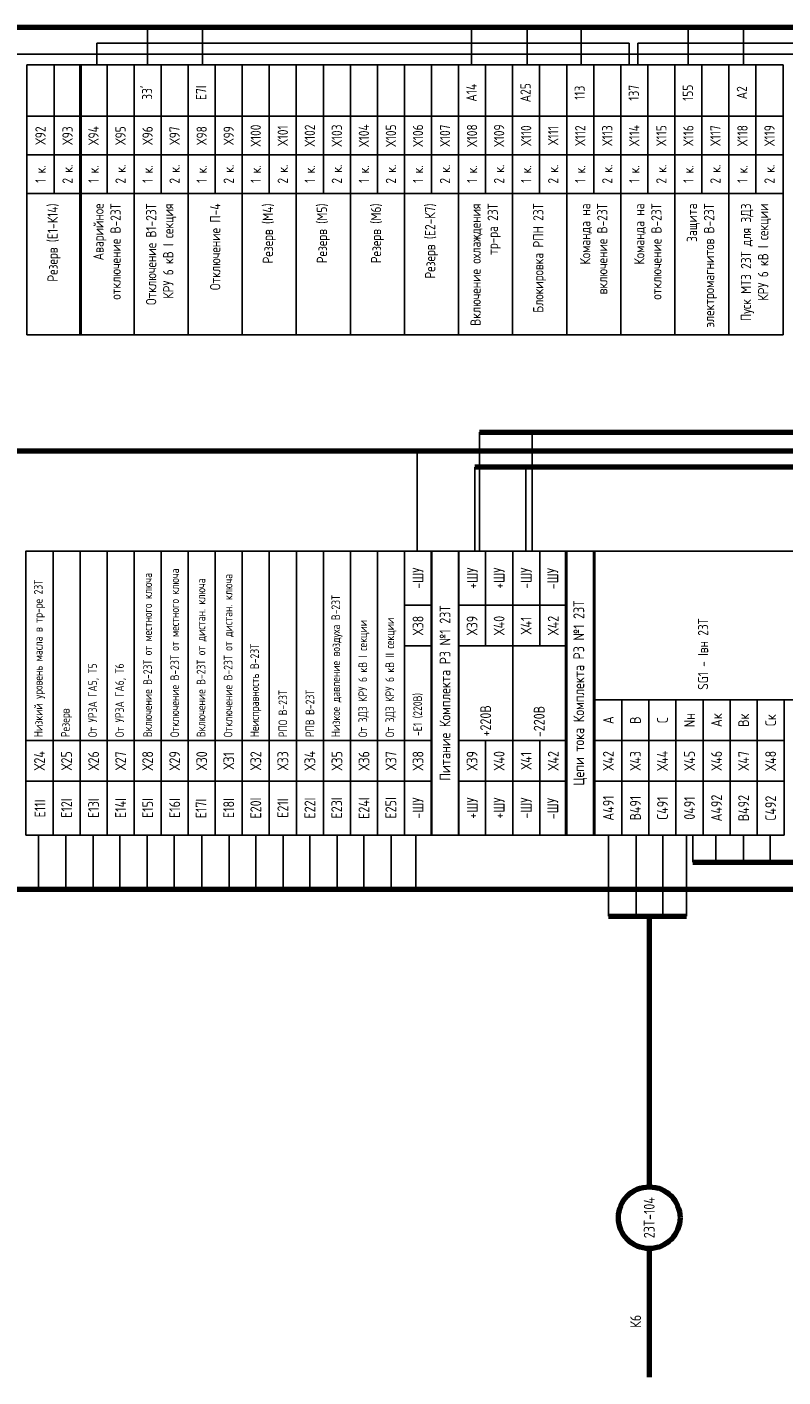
# Model space of a CAD drawing. Header units: millimetres. Extents: x 616 to 6196, y 2487 to 5711.
# Tile 40 of 46: x 5521 to 5661, y 3440 to 3690. Entities that reach past the tile are written whole.
import ezdxf

# ---------------------------------------------------------------- set-up
doc = ezdxf.new("R2010")
doc.units = ezdxf.units.MM
doc.styles.add('SIMPLEX', font='GOST.ttf', dxfattribs={"height": 5})

msp = doc.modelspace()

# ---------------------------------------------------------------- linework, layer by layer
at = {"color": 3, "lineweight": 80}
for p, q in [((5402.62, 3689.7), (6163.77, 3689.7)), ((5763.38, 3608.33), (5603.55, 3608.33)), ((5643.87, 3535.33), (6073.23, 3535.33))]:
    msp.add_line(p, q, dxfattribs=at)
at = {"color": 3}
for p, q in [((5543.03, 3682.7), (5543.03, 3689.7)), ((5553.17, 3682.7), (5553.17, 3689.7)), ((5602.91, 3682.7), (5602.91, 3689.7)), ((5613.18, 3682.7), (5613.18, 3689.7)), ((5623.19, 3682.7), (5623.19, 3689.7)), ((5643, 3682.7), (5643, 3689.7)), ((5653.19, 3682.7), (5653.19, 3689.7)), ((5603.55, 3608.33), (5603.55, 3592.83)), ((5612.99, 3592.83), (5612.99, 3608.33)), ((5643.87, 3540.33), (5643.87, 3535.33)), ((5648.1, 3540.33), (5648.1, 3535.33)), ((5653.22, 3540.33), (5653.22, 3535.33)), ((5658.12, 3540.33), (5658.12, 3535.33))]:
    msp.add_line(p, q, dxfattribs=at)
for p, q in [((5533.65, 3682.7), (5533.65, 3686.7)), ((5533.65, 3686.7), (5632.1, 3686.7)), ((5632.1, 3686.7), (5632.1, 3682.7)), ((5633.66, 3682.7), (5633.66, 3686.7)), ((5633.66, 3686.7), (5927.91, 3686.7)), ((5504.17, 3684.7), (5787.55, 3684.7)), ((5604.37, 3592.83), (5604.37, 3614.83)), ((5614.14, 3592.83), (5614.14, 3614.83)), ((5595.53, 3592.83), (5595.53, 3582.83)), ((5595.53, 3592.83), (5595.53, 3582.83)), ((5595.53, 3592.83), (5595.53, 3582.83)), ((5595.53, 3592.83), (5595.53, 3582.83)), ((5595.53, 3592.83), (5595.53, 3582.83)), ((5595.53, 3592.83), (5595.53, 3582.83)), ((5595.53, 3592.83), (5595.53, 3582.83)), ((5595.53, 3592.83), (5595.53, 3582.83)), ((5600.53, 3540.33), (5600.53, 3550.33)), ((5600.53, 3540.33), (5600.53, 3550.33)), ((5628.26, 3540.33), (5628.26, 3525.33)), ((5633.39, 3540.33), (5633.39, 3525.33)), ((5638.31, 3540.33), (5638.31, 3525.33)), ((5642.68, 3540.33), (5642.68, 3525.33))]:
    msp.add_line(p, q)
at = {"lineweight": 80}
for p, q in [((5604.37, 3614.83), (5744.02, 3614.83)), ((5628.26, 3525.33), (5642.68, 3525.33)), ((5635.78, 3525.33), (5635.78, 3475.32)), ((5635.78, 3463.92), (5635.78, 3440.17))]:
    msp.add_line(p, q, dxfattribs=at)
at = {"color": 5, "lineweight": 80}
msp.add_line((5774.39, 3611.33), (5407.81, 3611.33), dxfattribs=at)
at = {"color": 5}
msp.add_line((5592.85, 3592.83), (5592.85, 3611.33), dxfattribs=at)
at = {"color": 55, "true_color": 0x999b37}
for p, q in [((5522.82, 3540.33), (5522.82, 3530.33)), ((5527.91, 3540.33), (5527.91, 3530.33)), ((5532.96, 3540.33), (5532.96, 3530.33)), ((5537.89, 3540.33), (5537.89, 3530.33)), ((5542.93, 3540.33), (5542.93, 3530.33)), ((5547.96, 3540.33), (5547.96, 3530.33)), ((5553.06, 3540.33), (5553.06, 3530.33)), ((5558.11, 3540.33), (5558.11, 3530.33)), ((5563.04, 3540.33), (5563.04, 3530.33)), ((5568.08, 3540.33), (5568.08, 3530.33)), ((5573.02, 3540.33), (5573.02, 3530.33)), ((5578.06, 3540.33), (5578.06, 3530.33)), ((5582.99, 3540.33), (5582.99, 3530.33)), ((5588.04, 3540.33), (5588.04, 3530.33)), ((5592.6, 3540.33), (5592.6, 3530.33))]:
    msp.add_line(p, q, dxfattribs=at)
at = {"color": 55, "lineweight": 80, "true_color": 0x999b37}
msp.add_line((5413.1, 3530.33), (5984.16, 3530.33), dxfattribs=at)
for points in [[(5525.72, 3673.2), (5525.72, 3682.7), (5520.72, 3682.7), (5520.72, 3673.2)], [(5530.72, 3673.2), (5530.72, 3682.7), (5525.72, 3682.7), (5525.72, 3673.2)], [(5535.52, 3673.2), (5535.52, 3682.7), (5530.52, 3682.7), (5530.52, 3673.2)], [(5540.52, 3673.2), (5540.52, 3682.7), (5535.52, 3682.7), (5535.52, 3673.2)], [(5545.52, 3673.2), (5545.52, 3682.7), (5540.52, 3682.7), (5540.52, 3673.2)], [(5550.52, 3673.2), (5550.52, 3682.7), (5545.52, 3682.7), (5545.52, 3673.2)], [(5555.52, 3673.2), (5555.52, 3682.7), (5550.52, 3682.7), (5550.52, 3673.2)], [(5560.52, 3673.2), (5560.52, 3682.7), (5555.52, 3682.7), (5555.52, 3673.2)], [(5565.52, 3673.2), (5565.52, 3682.7), (5560.52, 3682.7), (5560.52, 3673.2)], [(5570.52, 3673.2), (5570.52, 3682.7), (5565.52, 3682.7), (5565.52, 3673.2)], [(5575.52, 3673.2), (5575.52, 3682.7), (5570.52, 3682.7), (5570.52, 3673.2)], [(5580.52, 3673.2), (5580.52, 3682.7), (5575.52, 3682.7), (5575.52, 3673.2)], [(5585.52, 3673.2), (5585.52, 3682.7), (5580.52, 3682.7), (5580.52, 3673.2)], [(5590.52, 3673.2), (5590.52, 3682.7), (5585.52, 3682.7), (5585.52, 3673.2)], [(5595.52, 3673.2), (5595.52, 3682.7), (5590.52, 3682.7), (5590.52, 3673.2)], [(5600.52, 3673.2), (5600.52, 3682.7), (5595.52, 3682.7), (5595.52, 3673.2)], [(5605.52, 3673.2), (5605.52, 3682.7), (5600.52, 3682.7), (5600.52, 3673.2)], [(5610.52, 3673.2), (5610.52, 3682.7), (5605.52, 3682.7), (5605.52, 3673.2)], [(5615.52, 3673.2), (5615.52, 3682.7), (5610.52, 3682.7), (5610.52, 3673.2)], [(5620.52, 3673.2), (5620.52, 3682.7), (5615.52, 3682.7), (5615.52, 3673.2)], [(5625.52, 3673.2), (5625.52, 3682.7), (5620.52, 3682.7), (5620.52, 3673.2)], [(5630.52, 3673.2), (5630.52, 3682.7), (5625.52, 3682.7), (5625.52, 3673.2)], [(5635.52, 3673.2), (5635.52, 3682.7), (5630.52, 3682.7), (5630.52, 3673.2)], [(5640.52, 3673.2), (5640.52, 3682.7), (5635.52, 3682.7), (5635.52, 3673.2)], [(5645.52, 3673.2), (5645.52, 3682.7), (5640.52, 3682.7), (5640.52, 3673.2)], [(5650.52, 3673.2), (5650.52, 3682.7), (5645.52, 3682.7), (5645.52, 3673.2)], [(5655.52, 3673.2), (5655.52, 3682.7), (5650.52, 3682.7), (5650.52, 3673.2)], [(5660.52, 3673.2), (5660.52, 3682.7), (5655.52, 3682.7), (5655.52, 3673.2)], [(5525.72, 3673.2), (5525.72, 3666.08), (5520.72, 3666.08), (5520.72, 3673.2)], [(5530.72, 3673.2), (5530.72, 3666.08), (5525.72, 3666.08), (5525.72, 3673.2)], [(5535.52, 3673.2), (5535.52, 3666.08), (5530.52, 3666.08), (5530.52, 3673.2)], [(5540.52, 3673.2), (5540.52, 3666.08), (5535.52, 3666.08), (5535.52, 3673.2)], [(5545.52, 3673.2), (5545.52, 3666.08), (5540.52, 3666.08), (5540.52, 3673.2)], [(5550.52, 3673.2), (5550.52, 3666.08), (5545.52, 3666.08), (5545.52, 3673.2)], [(5555.52, 3673.2), (5555.52, 3666.08), (5550.52, 3666.08), (5550.52, 3673.2)], [(5560.52, 3673.2), (5560.52, 3666.08), (5555.52, 3666.08), (5555.52, 3673.2)], [(5565.52, 3673.2), (5565.52, 3666.08), (5560.52, 3666.08), (5560.52, 3673.2)], [(5570.52, 3673.2), (5570.52, 3666.08), (5565.52, 3666.08), (5565.52, 3673.2)], [(5575.52, 3673.2), (5575.52, 3666.08), (5570.52, 3666.08), (5570.52, 3673.2)], [(5580.52, 3673.2), (5580.52, 3666.08), (5575.52, 3666.08), (5575.52, 3673.2)], [(5585.52, 3673.2), (5585.52, 3666.08), (5580.52, 3666.08), (5580.52, 3673.2)], [(5590.52, 3673.2), (5590.52, 3666.08), (5585.52, 3666.08), (5585.52, 3673.2)], [(5595.52, 3673.2), (5595.52, 3666.08), (5590.52, 3666.08), (5590.52, 3673.2)], [(5600.52, 3673.2), (5600.52, 3666.08), (5595.52, 3666.08), (5595.52, 3673.2)], [(5605.52, 3673.2), (5605.52, 3666.08), (5600.52, 3666.08), (5600.52, 3673.2)], [(5610.52, 3673.2), (5610.52, 3666.08), (5605.52, 3666.08), (5605.52, 3673.2)], [(5615.52, 3673.2), (5615.52, 3666.08), (5610.52, 3666.08), (5610.52, 3673.2)], [(5620.52, 3673.2), (5620.52, 3666.08), (5615.52, 3666.08), (5615.52, 3673.2)], [(5625.52, 3673.2), (5625.52, 3666.08), (5620.52, 3666.08), (5620.52, 3673.2)], [(5630.52, 3673.2), (5630.52, 3666.08), (5625.52, 3666.08), (5625.52, 3673.2)], [(5635.52, 3673.2), (5635.52, 3666.08), (5630.52, 3666.08), (5630.52, 3673.2)], [(5640.52, 3673.2), (5640.52, 3666.08), (5635.52, 3666.08), (5635.52, 3673.2)], [(5645.52, 3673.2), (5645.52, 3666.08), (5640.52, 3666.08), (5640.52, 3673.2)], [(5650.52, 3673.2), (5650.52, 3666.08), (5645.52, 3666.08), (5645.52, 3673.2)], [(5655.52, 3673.2), (5655.52, 3666.08), (5650.52, 3666.08), (5650.52, 3673.2)], [(5660.52, 3673.2), (5660.52, 3666.08), (5655.52, 3666.08), (5655.52, 3673.2)], [(5525.72, 3666.08), (5525.72, 3658.95), (5520.72, 3658.95), (5520.72, 3666.08)], [(5530.72, 3666.08), (5530.72, 3658.95), (5525.72, 3658.95), (5525.72, 3666.08)], [(5535.52, 3666.08), (5535.52, 3658.95), (5530.52, 3658.95), (5530.52, 3666.08)], [(5540.52, 3666.08), (5540.52, 3658.95), (5535.52, 3658.95), (5535.52, 3666.08)], [(5545.52, 3666.08), (5545.52, 3658.95), (5540.52, 3658.95), (5540.52, 3666.08)], [(5550.52, 3666.08), (5550.52, 3658.95), (5545.52, 3658.95), (5545.52, 3666.08)], [(5555.52, 3666.08), (5555.52, 3658.95), (5550.52, 3658.95), (5550.52, 3666.08)], [(5560.52, 3666.08), (5560.52, 3658.95), (5555.52, 3658.95), (5555.52, 3666.08)], [(5565.52, 3666.08), (5565.52, 3658.95), (5560.52, 3658.95), (5560.52, 3666.08)], [(5570.52, 3666.08), (5570.52, 3658.95), (5565.52, 3658.95), (5565.52, 3666.08)], [(5575.52, 3666.08), (5575.52, 3658.95), (5570.52, 3658.95), (5570.52, 3666.08)], [(5580.52, 3666.08), (5580.52, 3658.95), (5575.52, 3658.95), (5575.52, 3666.08)], [(5585.52, 3666.08), (5585.52, 3658.95), (5580.52, 3658.95), (5580.52, 3666.08)], [(5590.52, 3666.08), (5590.52, 3658.95), (5585.52, 3658.95), (5585.52, 3666.08)], [(5595.52, 3666.08), (5595.52, 3658.95), (5590.52, 3658.95), (5590.52, 3666.08)], [(5600.52, 3666.08), (5600.52, 3658.95), (5595.52, 3658.95), (5595.52, 3666.08)], [(5605.52, 3666.08), (5605.52, 3658.95), (5600.52, 3658.95), (5600.52, 3666.08)], [(5610.52, 3666.08), (5610.52, 3658.95), (5605.52, 3658.95), (5605.52, 3666.08)], [(5615.52, 3666.08), (5615.52, 3658.95), (5610.52, 3658.95), (5610.52, 3666.08)], [(5620.52, 3666.08), (5620.52, 3658.95), (5615.52, 3658.95), (5615.52, 3666.08)], [(5625.52, 3666.08), (5625.52, 3658.95), (5620.52, 3658.95), (5620.52, 3666.08)], [(5630.52, 3666.08), (5630.52, 3658.95), (5625.52, 3658.95), (5625.52, 3666.08)], [(5635.52, 3666.08), (5635.52, 3658.95), (5630.52, 3658.95), (5630.52, 3666.08)], [(5640.52, 3666.08), (5640.52, 3658.95), (5635.52, 3658.95), (5635.52, 3666.08)], [(5645.52, 3666.08), (5645.52, 3658.95), (5640.52, 3658.95), (5640.52, 3666.08)], [(5650.52, 3666.08), (5650.52, 3658.95), (5645.52, 3658.95), (5645.52, 3666.08)], [(5655.52, 3666.08), (5655.52, 3658.95), (5650.52, 3658.95), (5650.52, 3666.08)], [(5660.52, 3666.08), (5660.52, 3658.95), (5655.52, 3658.95), (5655.52, 3666.08)], [(5530.72, 3658.95), (5530.72, 3632.83), (5520.72, 3632.83), (5520.72, 3658.95)], [(5540.52, 3658.95), (5540.52, 3632.83), (5530.52, 3632.83), (5530.52, 3658.95)], [(5550.52, 3658.95), (5550.52, 3632.83), (5540.52, 3632.83), (5540.52, 3658.95)], [(5560.52, 3658.95), (5560.52, 3632.83), (5550.52, 3632.83), (5550.52, 3658.95)], [(5570.52, 3658.95), (5570.52, 3632.83), (5560.52, 3632.83), (5560.52, 3658.95)], [(5580.52, 3658.95), (5580.52, 3632.83), (5570.52, 3632.83), (5570.52, 3658.95)], [(5590.52, 3658.95), (5590.52, 3632.83), (5580.52, 3632.83), (5580.52, 3658.95)], [(5600.52, 3658.95), (5600.52, 3632.83), (5590.52, 3632.83), (5590.52, 3658.95)], [(5610.52, 3658.95), (5610.52, 3632.83), (5600.52, 3632.83), (5600.52, 3658.95)], [(5620.52, 3658.95), (5620.52, 3632.83), (5610.52, 3632.83), (5610.52, 3658.95)], [(5630.52, 3658.95), (5630.52, 3632.83), (5620.52, 3632.83), (5620.52, 3658.95)], [(5640.52, 3658.95), (5640.52, 3632.83), (5630.52, 3632.83), (5630.52, 3658.95)], [(5650.52, 3658.95), (5650.52, 3632.83), (5640.52, 3632.83), (5640.52, 3658.95)], [(5660.52, 3658.95), (5660.52, 3632.83), (5650.52, 3632.83), (5650.52, 3658.95)], [(5525.53, 3592.83), (5525.53, 3557.83), (5520.53, 3557.83), (5520.53, 3592.83)], [(5530.53, 3592.83), (5530.53, 3557.83), (5525.53, 3557.83), (5525.53, 3592.83)], [(5535.53, 3592.83), (5535.53, 3557.83), (5530.53, 3557.83), (5530.53, 3592.83)], [(5540.53, 3592.83), (5540.53, 3557.83), (5535.53, 3557.83), (5535.53, 3592.83)], [(5545.53, 3592.83), (5545.53, 3557.83), (5540.53, 3557.83), (5540.53, 3592.83)], [(5550.53, 3592.83), (5550.53, 3557.83), (5545.53, 3557.83), (5545.53, 3592.83)], [(5555.53, 3592.83), (5555.53, 3557.83), (5550.53, 3557.83), (5550.53, 3592.83)], [(5560.53, 3592.83), (5560.53, 3557.83), (5555.53, 3557.83), (5555.53, 3592.83)], [(5565.53, 3592.83), (5565.53, 3557.83), (5560.53, 3557.83), (5560.53, 3592.83)], [(5570.53, 3592.83), (5570.53, 3557.83), (5565.53, 3557.83), (5565.53, 3592.83)], [(5575.53, 3592.83), (5575.53, 3557.83), (5570.53, 3557.83), (5570.53, 3592.83)], [(5580.53, 3592.83), (5580.53, 3557.83), (5575.53, 3557.83), (5575.53, 3592.83)], [(5585.53, 3592.83), (5585.53, 3557.83), (5580.53, 3557.83), (5580.53, 3592.83)], [(5590.53, 3592.83), (5590.53, 3557.83), (5585.53, 3557.83), (5585.53, 3592.83)], [(5595.53, 3557.83), (5595.53, 3592.83), (5590.53, 3592.83), (5590.53, 3557.83)], [(5595.53, 3592.83), (5595.53, 3582.83), (5590.53, 3582.83), (5590.53, 3592.83)], [(5600.53, 3540.33), (5600.53, 3592.83), (5595.53, 3592.83), (5595.53, 3540.33)], [(5605.53, 3592.83), (5605.53, 3582.83), (5600.53, 3582.83), (5600.53, 3592.83)], [(5610.53, 3592.83), (5610.53, 3582.83), (5605.53, 3582.83), (5605.53, 3592.83)], [(5615.53, 3592.83), (5615.53, 3582.83), (5610.53, 3582.83), (5610.53, 3592.83)], [(5620.53, 3592.83), (5620.53, 3582.83), (5615.53, 3582.83), (5615.53, 3592.83)], [(5625.73, 3540.33), (5625.73, 3592.83), (5620.33, 3592.83), (5620.33, 3540.33)], [(5665.73, 3565.33), (5665.73, 3592.83), (5625.73, 3592.83), (5625.73, 3565.33)], [(5595.53, 3575.33), (5595.53, 3582.83), (5590.53, 3582.83), (5590.53, 3575.33)], [(5605.53, 3575.33), (5605.53, 3582.83), (5600.53, 3582.83), (5600.53, 3575.33)], [(5610.53, 3575.33), (5610.53, 3582.83), (5605.53, 3582.83), (5605.53, 3575.33)], [(5615.53, 3575.33), (5615.53, 3582.83), (5610.53, 3582.83), (5610.53, 3575.33)], [(5620.53, 3575.33), (5620.53, 3582.83), (5615.53, 3582.83), (5615.53, 3575.33)], [(5610.53, 3557.83), (5610.53, 3575.33), (5600.53, 3575.33), (5600.53, 3557.83)], [(5620.53, 3575.33), (5620.53, 3557.83), (5610.53, 3557.83), (5610.53, 3575.33)], [(5630.73, 3557.83), (5630.73, 3565.33), (5625.73, 3565.33), (5625.73, 3557.83)], [(5635.73, 3557.83), (5635.73, 3565.33), (5630.73, 3565.33), (5630.73, 3557.83)], [(5640.73, 3557.83), (5640.73, 3565.33), (5635.73, 3565.33), (5635.73, 3557.83)], [(5645.73, 3557.83), (5645.73, 3565.33), (5640.73, 3565.33), (5640.73, 3557.83)], [(5650.73, 3557.83), (5650.73, 3565.33), (5645.73, 3565.33), (5645.73, 3557.83)], [(5655.73, 3557.83), (5655.73, 3565.33), (5650.73, 3565.33), (5650.73, 3557.83)], [(5660.73, 3557.83), (5660.73, 3565.33), (5655.73, 3565.33), (5655.73, 3557.83)], [(5525.53, 3550.33), (5525.53, 3557.83), (5520.53, 3557.83), (5520.53, 3550.33)], [(5530.53, 3550.33), (5530.53, 3557.83), (5525.53, 3557.83), (5525.53, 3550.33)], [(5535.53, 3550.33), (5535.53, 3557.83), (5530.53, 3557.83), (5530.53, 3550.33)], [(5540.53, 3550.33), (5540.53, 3557.83), (5535.53, 3557.83), (5535.53, 3550.33)], [(5545.53, 3550.33), (5545.53, 3557.83), (5540.53, 3557.83), (5540.53, 3550.33)], [(5550.53, 3550.33), (5550.53, 3557.83), (5545.53, 3557.83), (5545.53, 3550.33)], [(5555.53, 3550.33), (5555.53, 3557.83), (5550.53, 3557.83), (5550.53, 3550.33)], [(5560.53, 3550.33), (5560.53, 3557.83), (5555.53, 3557.83), (5555.53, 3550.33)], [(5565.53, 3550.33), (5565.53, 3557.83), (5560.53, 3557.83), (5560.53, 3550.33)], [(5570.53, 3550.33), (5570.53, 3557.83), (5565.53, 3557.83), (5565.53, 3550.33)], [(5575.53, 3550.33), (5575.53, 3557.83), (5570.53, 3557.83), (5570.53, 3550.33)], [(5580.53, 3550.33), (5580.53, 3557.83), (5575.53, 3557.83), (5575.53, 3550.33)], [(5585.53, 3550.33), (5585.53, 3557.83), (5580.53, 3557.83), (5580.53, 3550.33)], [(5590.53, 3550.33), (5590.53, 3557.83), (5585.53, 3557.83), (5585.53, 3550.33)], [(5595.53, 3550.33), (5595.53, 3557.83), (5590.53, 3557.83), (5590.53, 3550.33)], [(5605.53, 3550.33), (5605.53, 3557.83), (5600.53, 3557.83), (5600.53, 3550.33)], [(5610.53, 3550.33), (5610.53, 3557.83), (5605.53, 3557.83), (5605.53, 3550.33)], [(5615.53, 3550.33), (5615.53, 3557.83), (5610.53, 3557.83), (5610.53, 3550.33)], [(5620.53, 3550.33), (5620.53, 3557.83), (5615.53, 3557.83), (5615.53, 3550.33)], [(5630.73, 3550.33), (5630.73, 3557.83), (5625.73, 3557.83), (5625.73, 3550.33)], [(5635.73, 3550.33), (5635.73, 3557.83), (5630.73, 3557.83), (5630.73, 3550.33)], [(5640.73, 3550.33), (5640.73, 3557.83), (5635.73, 3557.83), (5635.73, 3550.33)], [(5645.73, 3550.33), (5645.73, 3557.83), (5640.73, 3557.83), (5640.73, 3550.33)], [(5650.73, 3550.33), (5650.73, 3557.83), (5645.73, 3557.83), (5645.73, 3550.33)], [(5655.73, 3550.33), (5655.73, 3557.83), (5650.73, 3557.83), (5650.73, 3550.33)], [(5660.73, 3550.33), (5660.73, 3557.83), (5655.73, 3557.83), (5655.73, 3550.33)], [(5525.53, 3550.33), (5525.53, 3540.33), (5520.53, 3540.33), (5520.53, 3550.33)], [(5530.53, 3550.33), (5530.53, 3540.33), (5525.53, 3540.33), (5525.53, 3550.33)], [(5535.53, 3550.33), (5535.53, 3540.33), (5530.53, 3540.33), (5530.53, 3550.33)], [(5540.53, 3550.33), (5540.53, 3540.33), (5535.53, 3540.33), (5535.53, 3550.33)], [(5545.53, 3550.33), (5545.53, 3540.33), (5540.53, 3540.33), (5540.53, 3550.33)], [(5550.53, 3550.33), (5550.53, 3540.33), (5545.53, 3540.33), (5545.53, 3550.33)], [(5555.53, 3550.33), (5555.53, 3540.33), (5550.53, 3540.33), (5550.53, 3550.33)], [(5560.53, 3550.33), (5560.53, 3540.33), (5555.53, 3540.33), (5555.53, 3550.33)], [(5565.53, 3550.33), (5565.53, 3540.33), (5560.53, 3540.33), (5560.53, 3550.33)], [(5570.53, 3550.33), (5570.53, 3540.33), (5565.53, 3540.33), (5565.53, 3550.33)], [(5575.53, 3550.33), (5575.53, 3540.33), (5570.53, 3540.33), (5570.53, 3550.33)], [(5580.53, 3550.33), (5580.53, 3540.33), (5575.53, 3540.33), (5575.53, 3550.33)], [(5585.53, 3550.33), (5585.53, 3540.33), (5580.53, 3540.33), (5580.53, 3550.33)], [(5590.53, 3550.33), (5590.53, 3540.33), (5585.53, 3540.33), (5585.53, 3550.33)], [(5595.53, 3550.33), (5595.53, 3540.33), (5590.53, 3540.33), (5590.53, 3550.33)], [(5605.53, 3550.33), (5605.53, 3540.33), (5600.53, 3540.33), (5600.53, 3550.33)], [(5610.53, 3550.33), (5610.53, 3540.33), (5605.53, 3540.33), (5605.53, 3550.33)], [(5615.53, 3550.33), (5615.53, 3540.33), (5610.53, 3540.33), (5610.53, 3550.33)], [(5620.53, 3550.33), (5620.53, 3540.33), (5615.53, 3540.33), (5615.53, 3550.33)], [(5630.73, 3550.33), (5630.73, 3540.33), (5625.73, 3540.33), (5625.73, 3550.33)], [(5635.73, 3550.33), (5635.73, 3540.33), (5630.73, 3540.33), (5630.73, 3550.33)], [(5640.73, 3550.33), (5640.73, 3540.33), (5635.73, 3540.33), (5635.73, 3550.33)], [(5645.73, 3550.33), (5645.73, 3540.33), (5640.73, 3540.33), (5640.73, 3550.33)], [(5650.73, 3550.33), (5650.73, 3540.33), (5645.73, 3540.33), (5645.73, 3550.33)], [(5655.73, 3550.33), (5655.73, 3540.33), (5650.73, 3540.33), (5650.73, 3550.33)], [(5660.73, 3550.33), (5660.73, 3540.33), (5655.73, 3540.33), (5655.73, 3550.33)]]:
    msp.add_lwpolyline(points, close=True)
at = {"const_width": 0.4}
for points in [[(5530.52, 3632.83), (5530.52, 3682.7)], [(5595.53, 3540.33), (5595.53, 3592.83)], [(5595.53, 3540.33), (5595.53, 3592.83)], [(5595.53, 3540.33), (5595.53, 3592.83)], [(5600.53, 3540.33), (5600.53, 3592.83)], [(5600.53, 3592.83), (5600.53, 3540.33)], [(5620.33, 3540.33), (5620.33, 3592.83)], [(5620.33, 3540.33), (5620.33, 3592.83)], [(5620.33, 3540.33), (5620.33, 3592.83)], [(5625.53, 3592.83), (5625.53, 3540.33)]]:
    msp.add_lwpolyline(points, dxfattribs=at)
at = {"lineweight": 80}
msp.add_circle((5635.78, 3469.62), 5.7, dxfattribs=at)

# ---------------------------------------------------------------- texts
at = {"rotation": 90, "style": 'SIMPLEX'}
for s, insert, char_height, width, attachment_point in [("33'", (5542.92, 3677.55), 1.9, 9.5, 5), ('Е7I', (5552.92, 3677.55), 1.9, 9.5, 5), ('А14', (5602.92, 3677.55), 1.9, 9.5, 5), ('А25', (5612.92, 3677.55), 1.9, 9.5, 5), ('113', (5622.92, 3677.55), 1.9, 9.5, 5), ('137', (5632.92, 3677.55), 1.9, 9.5, 5), ('155', (5642.92, 3677.55), 1.9, 9.5, 5), ('А2', (5652.92, 3677.55), 1.9, 9.5, 5), ('Х92', (5523.22, 3669.64), 1.9, 7.125, 5), ('Х93', (5528.22, 3669.64), 1.9, 7.125, 5), ('Х94', (5533.02, 3669.64), 1.9, 7.125, 5), ('Х95', (5538.02, 3669.64), 1.9, 7.125, 5), ('Х96', (5543.02, 3669.64), 1.9, 7.125, 5), ('Х97', (5548.02, 3669.64), 1.9, 7.125, 5), ('Х98', (5553.02, 3669.64), 1.9, 7.125, 5), ('Х99', (5558.02, 3669.64), 1.9, 7.125, 5), ('Х100', (5563.02, 3669.64), 1.9, 7.125, 5), ('Х101', (5568.02, 3669.64), 1.9, 7.125, 5), ('Х102', (5573.02, 3669.64), 1.9, 7.125, 5), ('Х103{\\fArial|b0|i0|c204|p34; }', (5578.02, 3669.64), 1.9, 7.125, 5), ('Х104', (5583.02, 3669.64), 1.9, 7.125, 5), ('Х105{\\fArial|b0|i0|c204|p34; }', (5588.02, 3669.64), 1.9, 7.125, 5), ('Х106', (5593.02, 3669.64), 1.9, 7.125, 5), ('Х107', (5598.02, 3669.64), 1.9, 7.125, 5), ('Х108', (5603.02, 3669.64), 1.9, 7.125, 5), ('Х109', (5608.02, 3669.64), 1.9, 7.125, 5), ('Х110', (5613.02, 3669.64), 1.9, 7.125, 5), ('Х111', (5618.02, 3669.64), 1.9, 7.125, 5), ('Х112', (5623.02, 3669.64), 1.9, 7.125, 5), ('Х113', (5628.02, 3669.64), 1.9, 7.125, 5), ('Х114', (5633.02, 3669.64), 1.9, 7.125, 5), ('Х115', (5638.02, 3669.64), 1.9, 7.125, 5), ('Х116', (5643.02, 3669.64), 1.9, 7.125, 5), ('Х117', (5648.02, 3669.64), 1.9, 7.125, 5), ('Х118', (5653.02, 3669.64), 1.9, 7.125, 5), ('Х119', (5658.02, 3669.64), 1.9, 7.125, 5), ('1 к.{\\fArial|b0|i0|c204|p34; }', (5523.22, 3662.51), 1.9, 7.125, 5), ('2 к.{\\fArial|b0|i0|c204|p34; }', (5528.22, 3662.51), 1.9, 7.125, 5), ('1 к.{\\fArial|b0|i0|c204|p34; }', (5533.02, 3662.51), 1.9, 7.125, 5), ('2 к.{\\fArial|b0|i0|c204|p34; }', (5538.02, 3662.51), 1.9, 7.125, 5), ('1 к.{\\fArial|b0|i0|c204|p34; }', (5543.02, 3662.51), 1.9, 7.125, 5), ('2 к.{\\fArial|b0|i0|c204|p34; }', (5548.02, 3662.51), 1.9, 7.125, 5), ('1 к.{\\fArial|b0|i0|c204|p34; }', (5553.02, 3662.51), 1.9, 7.125, 5), ('2 к.{\\fArial|b0|i0|c204|p34; }', (5558.02, 3662.51), 1.9, 7.125, 5), ('1 к.{\\fArial|b0|i0|c204|p34; }', (5563.02, 3662.51), 1.9, 7.125, 5), ('2 к.{\\fArial|b0|i0|c204|p34; }', (5568.02, 3662.51), 1.9, 7.125, 5), ('1 к.{\\fArial|b0|i0|c204|p34; }', (5573.02, 3662.51), 1.9, 7.125, 5), ('2 к.{\\fArial|b0|i0|c204|p34; }', (5578.02, 3662.51), 1.9, 7.125, 5), ('1 к.{\\fArial|b0|i0|c204|p34; }', (5583.02, 3662.51), 1.9, 7.125, 5), ('2 к.{\\fArial|b0|i0|c204|p34; }', (5588.02, 3662.51), 1.9, 7.125, 5), ('1 к.{\\fArial|b0|i0|c204|p34; }', (5593.02, 3662.51), 1.9, 7.125, 5), ('2 к.{\\fArial|b0|i0|c204|p34; }', (5598.02, 3662.51), 1.9, 7.125, 5), ('1 к.{\\fArial|b0|i0|c204|p34; }', (5603.02, 3662.51), 1.9, 7.125, 5), ('2 к.{\\fArial|b0|i0|c204|p34; }', (5608.02, 3662.51), 1.9, 7.125, 5), ('1 к.{\\fArial|b0|i0|c204|p34; }', (5613.02, 3662.51), 1.9, 7.125, 5), ('2 к.{\\fArial|b0|i0|c204|p34; }', (5618.02, 3662.51), 1.9, 7.125, 5), ('1 к.{\\fArial|b0|i0|c204|p34; }', (5623.02, 3662.51), 1.9, 7.125, 5), ('2 к.{\\fArial|b0|i0|c204|p34; }', (5628.02, 3662.51), 1.9, 7.125, 5), ('1 к.{\\fArial|b0|i0|c204|p34; }', (5633.02, 3662.51), 1.9, 7.125, 5), ('2 к.{\\fArial|b0|i0|c204|p34; }', (5638.02, 3662.51), 1.9, 7.125, 5), ('1 к.{\\fArial|b0|i0|c204|p34; }', (5643.02, 3662.51), 1.9, 7.125, 5), ('2 к.{\\fArial|b0|i0|c204|p34; }', (5648.02, 3662.51), 1.9, 7.125, 5), ('1 к.{\\fArial|b0|i0|c204|p34; }', (5653.02, 3662.51), 1.9, 7.125, 5), ('2 к.{\\fArial|b0|i0|c204|p34; }', (5658.02, 3662.51), 1.9, 7.125, 5), ('Резерв (Е1-К14)', (5525.72, 3657.08), 1.9, 24.2572, 6), ('Аварийное \\Pотключение В-23Т', (5535.52, 3657.08), 1.9, 24.2572, 6), ('\\pxt10;Отключение В1-23Т\\P\\ptz;КРУ 6 кВ I секция ', (5545.52, 3657.08), 1.9, 24.2572, 6), ('Отключение П-4 ', (5555.52, 3657.08), 1.9, 24.2572, 6), ('Резерв (М4)', (5565.52, 3657.08), 1.9, 24.2572, 6), ('Резерв (М5)', (5575.52, 3657.08), 1.9, 24.2572, 6), ('Резерв (М6)', (5585.52, 3657.08), 1.9, 24.2572, 6), ('Резерв (Е2-К7)', (5595.52, 3657.08), 1.9, 24.2572, 6), ('Включение охлаждения тр-ра 23Т', (5605.52, 3657.08), 1.9, 24.2572, 6), ('Блокировка РПН 23Т', (5615.52, 3657.08), 1.9, 24.2572, 6), ('Команда на \\Pвключение В-23Т', (5625.52, 3657.08), 1.9, 24.2572, 6), ('Команда на \\Pотключение В-23Т', (5635.52, 3657.08), 1.9, 24.2572, 6), ('Защита электромагнитов В-23Т', (5645.52, 3657.08), 1.9, 24.2572, 6), ('Пуск МТЗ 23Т для ЗДЗ КРУ 6 кВ I секции ', (5655.52, 3657.08), 1.9, 24.2572, 6), ('\\pxql;Низкий уровень масла в тр-ре 23Т', (5523.03, 3574.74), 1.6, 32.6018, 5), ('\\pxql;Включение В-23Т от местного ключа', (5543.03, 3574.74), 1.6, 32.6018, 5), ('\\pxql;Включение В-23Т от дистан. ключа', (5553.03, 3574.74), 1.6, 32.6018, 5), ('\\pxql;Отключение В-23Т от дистан. ключа', (5558.03, 3574.74), 1.6, 32.6018, 5), ('-ШУ', (5593.03, 3587.83), 2, 10, 5), ('+ШУ', (5603.08, 3587.83), 2, 10, 5), ('+ШУ', (5608.03, 3587.83), 2, 10, 5), ('-ШУ', (5613.03, 3587.83), 2, 10, 5), ('-ШУ', (5617.95, 3587.74), 2, 10, 5), ('\\pxql;Низкое давление воздуха В-23Т', (5578.03, 3574.74), 1.6, 32.6018, 5), ('Питание Комплекта РЗ №1 23Т', (5598.03, 3566.58), 2, 52.5, 5), ('Цепи тока Комплекта РЗ №1 23Т', (5623.03, 3566.58), 2, 52.5, 5), ('\\pxql;От ЗДЗ КРУ 6 кВ I секции', (5583.03, 3574.74), 1.6, 32.6018, 5), ('\\pxql;От ЗДЗ КРУ 6 кВ II секции', (5588.03, 3574.74), 1.6, 32.6018, 5), ('\\pxql;Отключение В-23Т от местного ключа', (5548.03, 3574.74), 1.6, 32.6018, 5), ('\\pxql;Неисправность В-23Т', (5563.03, 3574.74), 1.6, 32.6018, 5), ('Х38', (5593.03, 3579.08), 2, 7.5, 5), ('Х39{\\fArial|b0|i0|c204|p34; }', (5603.03, 3579.08), 2, 7.5, 5), ('Х40', (5608.03, 3579.08), 2, 7.5, 5), ('Х41', (5613.03, 3579.08), 2, 7.5, 5), ('Х42{\\fArial|b0|i0|c204|p34; }', (5618.03, 3579.08), 2, 7.5, 5), ('SG1 - Iвн 23Т', (5645.73, 3567.19), 1.9, 25.6323, 4), ('\\pxql;От УРЗА ГА5, Т5', (5533.03, 3574.74), 1.6, 32.6018, 5), ('\\pxql;От УРЗА ГА6, Т6', (5538.03, 3574.74), 1.6, 32.6018, 5), ('\\pxql;РПО В-23Т', (5568.03, 3574.74), 1.6, 32.6018, 5), ('\\pxql;РПВ В-23Т', (5573.03, 3574.74), 1.6, 32.6018, 5), ('\\pxql;-E1 (220В)', (5593.03, 3566.99), 1.6, 16.6773, 5), ('\\pxql;Резерв', (5528.03, 3574.74), 1.6, 32.6018, 5), ('+220В', (5605.53, 3558.57), 2, 16.7592, 4), ('\\pxql;-220В', (5615.43, 3566.88), 2, 16.8813, 5), ('А', (5628.23, 3561.58), 2, 7.5, 5), ('В', (5633.23, 3561.58), 2, 7.5, 5), ('С', (5638.23, 3561.58), 2, 7.5, 5), ('Nн', (5643.23, 3561.58), 2, 7.5, 5), ('Ак', (5648.23, 3561.58), 2, 7.5, 5), ('Вк', (5653.23, 3561.58), 2, 7.5, 5), ('Ск', (5658.23, 3561.58), 2, 7.5, 5), ('Х24{\\fArial|b0|i0|c204|p34; }', (5523.03, 3554.08), 2, 7.5, 5), ('Х25', (5528.03, 3554.08), 2, 7.5, 5), ('Х26', (5533.03, 3554.08), 2, 7.5, 5), ('Х27', (5538.03, 3554.08), 2, 7.5, 5), ('Х28', (5543.03, 3554.08), 2, 7.5, 5), ('Х29{\\fArial|b0|i0|c204|p34; }', (5548.03, 3554.08), 2, 7.5, 5), ('Х30', (5553.03, 3554.08), 2, 7.5, 5), ('Х31{\\fArial|b0|i0|c204|p34; }', (5558.03, 3554.08), 2, 7.5, 5), ('Х32', (5563.03, 3554.08), 2, 7.5, 5), ('Х33', (5568.03, 3554.08), 2, 7.5, 5), ('Х34{\\fArial|b0|i0|c204|p34; }', (5573.03, 3554.08), 2, 7.5, 5), ('Х35', (5578.03, 3554.08), 2, 7.5, 5), ('Х36{\\fArial|b0|i0|c204|p34; }', (5583.03, 3554.08), 2, 7.5, 5), ('Х37', (5588.03, 3554.08), 2, 7.5, 5), ('Х38', (5593.03, 3554.08), 2, 7.5, 5), ('Х39{\\fArial|b0|i0|c204|p34; }', (5603.03, 3554.08), 2, 7.5, 5), ('Х40', (5608.03, 3554.08), 2, 7.5, 5), ('Х41', (5613.03, 3554.08), 2, 7.5, 5), ('Х42{\\fArial|b0|i0|c204|p34; }', (5618.03, 3554.08), 2, 7.5, 5), ('Х42', (5628.23, 3554.08), 2, 7.5, 5), ('Х43', (5633.23, 3554.08), 2, 7.5, 5), ('Х44', (5638.23, 3554.08), 2, 7.5, 5), ('Х45', (5643.23, 3554.08), 2, 7.5, 5), ('Х46', (5648.23, 3554.08), 2, 7.5, 5), ('Х47', (5653.23, 3554.08), 2, 7.5, 5), ('Х48', (5658.23, 3554.08), 2, 7.5, 5), ('В491', (5633.23, 3545.33), 2, 10, 5), ('С491', (5638.23, 3545.33), 2, 10, 5), ('А492', (5648.23, 3545.33), 2, 10, 5), ('В492', (5653.23, 3545.33), 2, 10, 5), ('С492', (5658.23, 3545.33), 2, 10, 5), ('E11I', (5523.12, 3545.26), 2, 10, 5), ('E12I', (5528.03, 3545.33), 2, 10, 5), ('E13I', (5533.03, 3545.33), 2, 10, 5), ('E14I', (5538.03, 3545.33), 2, 10, 5), ('E15I', (5543.03, 3545.33), 2, 10, 5), ('E16I', (5548.03, 3545.33), 2, 10, 5), ('E17I', (5552.92, 3545.26), 2, 10, 5), ('E18I', (5558.03, 3545.33), 2, 10, 5), ('E20I', (5563.03, 3545.33), 2, 10, 5), ('E21I', (5568.03, 3545.33), 2, 10, 5), ('E22I', (5573.03, 3545.33), 2, 10, 5), ('E23I', (5578, 3545.36), 2, 10, 5), ('E24I', (5583.03, 3545.33), 2, 10, 5), ('E25I', (5588, 3545.36), 2, 10, 5), ('-ШУ', (5593.03, 3545.33), 2, 10, 5), ('+ШУ', (5603.08, 3545.33), 2, 10, 5), ('+ШУ', (5608.03, 3545.33), 2, 10, 5), ('-ШУ', (5613.03, 3545.33), 2, 10, 5), ('-ШУ', (5617.95, 3545.24), 2, 10, 5), ('А491', (5628.23, 3545.33), 2, 10, 5), ('0491', (5643.23, 3545.33), 2, 10, 5), ('23Т-104', (5635.78, 3469.62), 2, 9.9109, 5), ('К6', (5633.27, 3450.46), 2, 25.4866, 5)]:
    msp.add_mtext(s, dxfattribs=dict(at, insert=insert, char_height=char_height, width=width, attachment_point=attachment_point))

doc.saveas('drawing.dxf')
